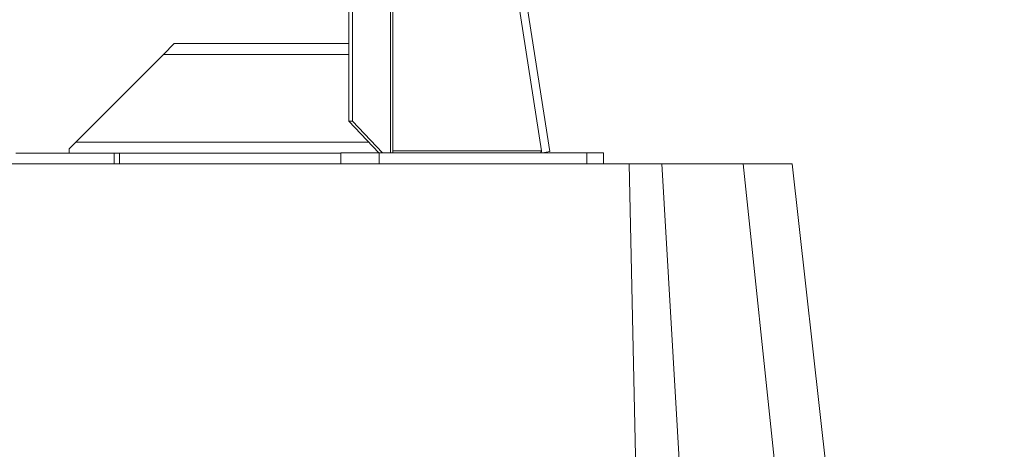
# Model space of a CAD drawing. Header units: millimetres. Extents: x 21 to 1445, y 16 to 3591.
# Tile 3 of 8: x 504 to 1410, y 1803 to 2198. Entities that reach past the tile are written whole.
import ezdxf

# ---------------------------------------------------------------- set-up
doc = ezdxf.new("R2010")
doc.units = ezdxf.units.MM

msp = doc.modelspace()

# ---------------------------------------------------------------- linework, layer by layer
at = {"color": 7, "linetype": 'Continuous', "lineweight": 15}
for p, q in [((847.76, 2076.02), (847.76, 2528.5)), ((845.64, 2515.65), (845.64, 2076.02)), ((807.22, 2105.2), (807.22, 2486.47)), ((810.66, 2105.2), (810.66, 2486.47)), ((984.58, 2077.81), (953.39, 2277.49)), ((992.06, 2077.09), (961, 2275.88)), ((646.56, 2176.4), (636.5, 2166.34)), ((646.56, 2176.4), (807.22, 2176.4)), ((556.02, 2085.86), (636.5, 2166.34)), ((636.5, 2166.34), (807.22, 2166.34)), ((810.66, 2105.2), (807.22, 2105.2)), ((807.22, 2105.2), (834.63, 2076.02)), ((810.66, 2105.2), (838.07, 2076.02)), ((556.02, 2085.86), (549.98, 2079.82)), ((556.02, 2085.86), (825.39, 2085.86)), ((500.68, 2075.8), (591.23, 2075.8)), ((549.98, 2079.82), (549.98, 2075.8)), ((591.23, 2075.8), (596.26, 2075.8)), ((591.23, 2065.96), (591.23, 2075.8)), ((596.26, 2075.8), (799.94, 2075.8)), ((596.26, 2075.8), (596.26, 2065.96)), ((799.94, 2065.96), (799.94, 2076.02)), ((835.15, 2076.02), (799.94, 2076.02)), ((835.15, 2065.96), (835.15, 2076.02)), ((836.93, 2076.02), (835.15, 2076.02)), ((838.07, 2076.02), (836.93, 2076.02)), ((838.07, 2076.02), (845.64, 2076.02)), ((1026.29, 2076.02), (845.64, 2076.02)), ((847.76, 2077.81), (984.58, 2077.81)), ((984.58, 2076.84), (983.96, 2076.83)), ((984.09, 2076.02), (983.96, 2076.83)), ((984.58, 2077.81), (984.58, 2076.84)), ((985.24, 2076.02), (992.06, 2077.09)), ((1026.29, 2065.96), (1026.29, 2076.02)), ((1041.38, 2076.02), (1026.29, 2076.02)), ((1041.38, 2065.96), (1041.38, 2076.02)), ((365.05, 2065.96), (1065.05, 2065.96)), ((1102.86, 325.96), (1065.05, 2065.96)), ((1065.05, 2065.96), (1095.05, 2065.96)), ((1095.05, 2065.96), (1197.73, 325.96)), ((1095.05, 2065.96), (1170.05, 2065.96)), ((1170.05, 2065.96), (1352.53, 325.96)), ((1170.05, 2065.96), (1215.05, 2065.96)), ((1215.05, 2065.96), (1410.27, 325.96))]:
    msp.add_line(p, q, dxfattribs=at)

doc.saveas('drawing.dxf')
